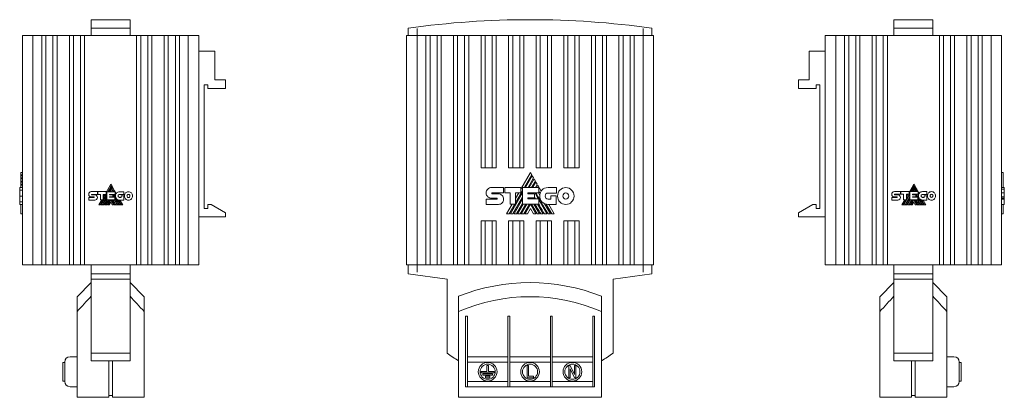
# Model space of a CAD drawing. Header units: millimetres. Extents: x 76 to 354, y 100 to 207.
import ezdxf

# ---------------------------------------------------------------- set-up
doc = ezdxf.new("R2010")
doc.units = ezdxf.units.MM
doc.linetypes.add('CENTERX2', pattern=[20.32, 12.7, -2.54, 2.54, -2.54])
doc.linetypes.add('PHANTOM', pattern=[12.7, 6.35, -1.27, 1.27, -1.27, 1.27, -1.27])
doc.layers.add('___VS___', color=7, linetype='Continuous', lineweight=15)

msp = doc.modelspace()

# ---------------------------------------------------------------- linework, layer by layer
at = {"color": 7, "linetype": 'Continuous', "lineweight": 15}
for p, q in [((106.86, 206.93), (95.86, 206.93)), ((95.86, 206.93), (95.86, 204.54)), ((106.86, 204.54), (106.86, 206.93)), ((334.24, 206.93), (323.24, 206.93)), ((323.24, 206.93), (323.24, 204.54)), ((334.24, 204.54), (334.24, 206.93)), ((95.86, 204.54), (95.86, 202.43)), ((106.86, 204.54), (95.86, 204.54)), ((106.86, 204.54), (106.86, 202.43)), ((185.66, 204.54), (185.66, 202.43)), ((254.66, 204.54), (254.66, 202.43)), ((323.24, 204.54), (323.24, 202.43)), ((323.24, 204.54), (334.24, 204.54)), ((334.24, 204.54), (334.24, 202.43)), ((76.36, 137.43), (76.36, 202.43)), ((79.36, 202.43), (76.36, 202.43)), ((79.36, 137.43), (79.36, 202.43)), ((81.87, 202.43), (79.36, 202.43)), ((81.87, 137.43), (81.87, 202.43)), ((83.02, 202.43), (81.87, 202.43)), ((83.02, 137.43), (83.02, 202.43)), ((85.02, 202.43), (83.02, 202.43)), ((85.02, 137.43), (85.02, 202.43)), ((86.18, 202.43), (85.02, 202.43)), ((86.18, 137.43), (86.18, 202.43)), ((89.68, 202.43), (86.18, 202.43)), ((89.68, 137.43), (89.68, 202.43)), ((90.83, 202.43), (89.68, 202.43)), ((90.83, 137.43), (90.83, 202.43)), ((92.83, 202.43), (90.83, 202.43)), ((92.83, 137.43), (92.83, 202.43)), ((93.99, 202.43), (92.83, 202.43)), ((93.99, 137.43), (93.99, 202.43)), ((108.73, 202.43), (93.99, 202.43)), ((108.73, 137.43), (108.73, 202.43)), ((108.73, 202.43), (109.89, 202.43)), ((109.89, 137.43), (109.89, 202.43)), ((109.89, 202.43), (111.89, 202.43)), ((111.89, 137.43), (111.89, 202.43)), ((111.89, 202.43), (113.04, 202.43)), ((113.04, 137.43), (113.04, 202.43)), ((113.04, 202.43), (116.54, 202.43)), ((116.54, 137.43), (116.54, 202.43)), ((116.54, 202.43), (117.7, 202.43)), ((117.7, 137.43), (117.7, 202.43)), ((117.7, 202.43), (119.7, 202.43)), ((119.7, 137.43), (119.7, 202.43)), ((119.7, 202.43), (120.85, 202.43)), ((120.85, 137.43), (120.85, 202.43)), ((120.85, 202.43), (123.36, 202.43)), ((123.36, 137.43), (123.36, 202.43)), ((123.36, 202.43), (126.36, 202.43)), ((126.36, 137.43), (126.36, 202.43)), ((185.16, 137.43), (185.16, 202.43)), ((185.16, 202.43), (188.16, 202.43)), ((188.16, 137.43), (188.16, 202.43)), ((188.16, 202.43), (190.67, 202.43)), ((190.67, 137.43), (190.67, 202.43)), ((190.67, 202.43), (191.83, 202.43)), ((191.83, 137.43), (191.83, 202.43)), ((191.83, 202.43), (193.83, 202.43)), ((193.83, 137.43), (193.83, 202.43)), ((193.83, 202.43), (194.98, 202.43)), ((194.98, 137.43), (194.98, 202.43)), ((194.98, 202.43), (198.48, 202.43)), ((198.48, 137.43), (198.48, 202.43)), ((198.48, 202.43), (199.64, 202.43)), ((199.64, 137.43), (199.64, 202.43)), ((199.64, 202.43), (201.64, 202.43)), ((201.64, 137.43), (201.64, 202.43)), ((201.64, 202.43), (202.79, 202.43)), ((202.79, 137.43), (202.79, 202.43)), ((202.79, 202.43), (206.29, 202.43)), ((206.29, 164.93), (206.29, 202.43)), ((206.29, 202.43), (207.45, 202.43)), ((207.45, 164.93), (207.45, 202.43)), ((207.45, 202.43), (209.45, 202.43)), ((209.45, 164.93), (209.45, 202.43)), ((209.45, 202.43), (210.6, 202.43)), ((210.6, 164.93), (210.6, 202.43)), ((210.6, 202.43), (214.1, 202.43)), ((214.1, 164.93), (214.1, 202.43)), ((214.1, 202.43), (215.26, 202.43)), ((215.26, 164.93), (215.26, 202.43)), ((215.26, 202.43), (217.26, 202.43)), ((217.26, 164.93), (217.26, 202.43)), ((217.26, 202.43), (218.41, 202.43)), ((218.41, 164.93), (218.41, 202.43)), ((218.41, 202.43), (221.92, 202.43)), ((221.92, 164.93), (221.92, 202.43)), ((223.07, 202.43), (221.92, 202.43)), ((223.07, 164.93), (223.07, 202.43)), ((225.07, 202.43), (223.07, 202.43)), ((225.07, 164.93), (225.07, 202.43)), ((226.23, 202.43), (225.07, 202.43)), ((226.23, 164.93), (226.23, 202.43)), ((229.73, 202.43), (226.23, 202.43)), ((229.73, 164.93), (229.73, 202.43)), ((230.88, 202.43), (229.73, 202.43)), ((230.88, 164.93), (230.88, 202.43)), ((232.88, 202.43), (230.88, 202.43)), ((232.88, 164.93), (232.88, 202.43)), ((234.03, 202.43), (232.88, 202.43)), ((234.03, 164.93), (234.03, 202.43)), ((237.53, 202.43), (234.03, 202.43)), ((237.53, 137.43), (237.53, 202.43)), ((238.69, 202.43), (237.53, 202.43)), ((238.69, 137.43), (238.69, 202.43)), ((240.69, 202.43), (238.69, 202.43)), ((240.69, 137.43), (240.69, 202.43)), ((241.84, 202.43), (240.69, 202.43)), ((241.84, 137.43), (241.84, 202.43)), ((245.34, 202.43), (241.84, 202.43)), ((245.34, 137.43), (245.34, 202.43)), ((246.5, 202.43), (245.34, 202.43)), ((246.5, 137.43), (246.5, 202.43)), ((248.5, 202.43), (246.5, 202.43)), ((248.5, 137.43), (248.5, 202.43)), ((249.65, 202.43), (248.5, 202.43)), ((249.65, 137.43), (249.65, 202.43)), ((252.16, 202.43), (249.65, 202.43)), ((252.16, 137.43), (252.16, 202.43)), ((255.16, 202.43), (252.16, 202.43)), ((255.16, 137.43), (255.16, 202.43)), ((303.74, 137.43), (303.74, 202.43)), ((306.74, 202.43), (303.74, 202.43)), ((306.74, 137.43), (306.74, 202.43)), ((309.25, 202.43), (306.74, 202.43)), ((309.25, 137.43), (309.25, 202.43)), ((310.41, 202.43), (309.25, 202.43)), ((310.41, 137.43), (310.41, 202.43)), ((312.41, 202.43), (310.41, 202.43)), ((312.41, 137.43), (312.41, 202.43)), ((313.56, 202.43), (312.41, 202.43)), ((313.56, 137.43), (313.56, 202.43)), ((317.06, 202.43), (313.56, 202.43)), ((317.06, 137.43), (317.06, 202.43)), ((318.22, 202.43), (317.06, 202.43)), ((318.22, 137.43), (318.22, 202.43)), ((320.22, 202.43), (318.22, 202.43)), ((320.22, 137.43), (320.22, 202.43)), ((321.37, 202.43), (320.22, 202.43)), ((321.37, 137.43), (321.37, 202.43)), ((321.37, 202.43), (336.11, 202.43)), ((336.11, 137.43), (336.11, 202.43)), ((336.11, 202.43), (337.27, 202.43)), ((337.27, 137.43), (337.27, 202.43)), ((337.27, 202.43), (339.27, 202.43)), ((339.27, 137.43), (339.27, 202.43)), ((339.27, 202.43), (340.42, 202.43)), ((340.42, 137.43), (340.42, 202.43)), ((340.42, 202.43), (343.92, 202.43)), ((343.92, 137.43), (343.92, 202.43)), ((343.92, 202.43), (345.08, 202.43)), ((345.08, 137.43), (345.08, 202.43)), ((345.08, 202.43), (347.08, 202.43)), ((347.08, 137.43), (347.08, 202.43)), ((347.08, 202.43), (348.23, 202.43)), ((348.23, 137.43), (348.23, 202.43)), ((348.23, 202.43), (350.74, 202.43)), ((350.74, 137.43), (350.74, 202.43)), ((350.74, 202.43), (353.74, 202.43)), ((353.74, 137.43), (353.74, 202.43)), ((130.86, 198.03), (126.36, 198.03)), ((130.86, 198.03), (130.86, 189.93)), ((299.24, 189.93), (299.24, 198.03)), ((299.24, 198.03), (303.74, 198.03)), ((133.86, 189.93), (130.86, 189.93)), ((133.86, 189.93), (133.86, 187.43)), ((296.24, 187.43), (296.24, 189.93)), ((296.24, 189.93), (299.24, 189.93)), ((128.86, 188.43), (127.86, 188.43)), ((127.86, 188.43), (127.86, 153.43)), ((128.86, 188.43), (128.86, 187.43)), ((133.86, 187.43), (128.86, 187.43)), ((296.24, 187.43), (301.24, 187.43)), ((301.24, 188.43), (302.24, 188.43)), ((301.24, 187.43), (301.24, 188.43)), ((302.24, 153.43), (302.24, 188.43)), ((210.6, 164.93), (206.29, 164.93)), ((218.41, 164.93), (214.1, 164.93)), ((226.23, 164.93), (221.92, 164.93)), ((234.03, 164.93), (229.73, 164.93)), ((75.95, 163.6), (76.36, 163.6)), ((75.95, 162.98), (75.95, 163.6)), ((75.95, 162.98), (76.36, 162.98)), ((75.95, 162.7), (75.95, 162.98)), ((75.95, 162.7), (76.36, 162.7)), ((75.95, 162.08), (75.95, 162.7)), ((75.95, 162.08), (76.36, 162.08)), ((75.95, 161.8), (75.95, 162.08)), ((75.95, 161.8), (76.36, 161.8)), ((75.95, 161.19), (75.95, 161.8)), ((220.28, 163.6), (217.56, 158.88)), ((218.55, 159.36), (220.64, 162.98)), ((220.81, 162.7), (218.88, 159.36)), ((219.59, 159.36), (221.16, 162.08)), ((221.32, 161.8), (219.91, 159.36)), ((220.64, 162.98), (220.28, 163.6)), ((221.16, 162.08), (220.81, 162.7)), ((221.68, 161.19), (221.32, 161.8)), ((354.15, 163.6), (353.74, 163.6)), ((354.15, 163.6), (354.15, 159.38)), ((75.61, 159.38), (75.95, 159.38)), ((75.61, 159.37), (75.95, 159.37)), ((75.61, 159.36), (76.36, 159.36)), ((75.95, 161.19), (76.36, 161.19)), ((75.95, 160.91), (75.95, 161.19)), ((75.95, 160.91), (76.36, 160.91)), ((75.95, 160.28), (75.95, 160.91)), ((75.95, 160.28), (76.36, 160.28)), ((75.95, 160.01), (75.95, 160.28)), ((75.95, 160.01), (76.36, 160.01)), ((75.95, 159.36), (75.95, 160.01)), ((101.42, 160.31), (100.06, 157.95)), ((100.55, 158.19), (101.6, 160)), ((101.68, 159.86), (100.72, 158.19)), ((101.07, 158.19), (101.86, 159.55)), ((101.94, 159.41), (101.23, 158.19)), ((101.6, 160), (101.42, 160.31)), ((101.59, 158.19), (102.12, 159.1)), ((101.86, 159.55), (101.68, 159.86)), ((102.2, 158.97), (101.75, 158.19)), ((102.12, 159.1), (101.94, 159.41)), ((102.38, 158.65), (102.2, 158.97)), ((209.25, 159.38), (212.67, 159.38)), ((212.67, 159.38), (212.67, 157.85)), ((213.01, 157.85), (213.01, 159.37)), ((213.01, 159.37), (217.56, 159.37)), ((217.56, 159.37), (217.56, 157.86)), ((218.02, 154.65), (218.02, 159.36)), ((218.02, 159.36), (222.66, 159.36)), ((220.62, 159.36), (221.68, 161.19)), ((221.84, 160.91), (220.94, 159.36)), ((221.66, 159.36), (222.2, 160.28)), ((222.2, 160.28), (221.84, 160.91)), ((222.36, 160.01), (221.98, 159.36)), ((223.31, 158.36), (222.36, 160.01)), ((222.66, 159.36), (222.66, 157.83)), ((225.25, 159.34), (227.64, 159.34)), ((227.64, 159.34), (227.64, 157.81)), ((328.87, 160.33), (327.5, 157.97)), ((328, 158.21), (329.05, 160.02)), ((329.13, 159.88), (328.17, 158.21)), ((328.52, 158.21), (329.31, 159.57)), ((329.39, 159.43), (328.68, 158.21)), ((329.05, 160.02), (328.87, 160.33)), ((329.04, 158.21), (329.57, 159.12)), ((329.31, 159.57), (329.13, 159.88)), ((329.65, 158.98), (329.2, 158.21)), ((329.57, 159.12), (329.39, 159.43)), ((329.83, 158.67), (329.65, 158.98)), ((354.49, 159.38), (353.74, 159.38)), ((95.15, 156.56), (96.65, 156.56)), ((95.9, 158.2), (97.61, 158.2)), ((96.65, 156.69), (95.9, 156.69)), ((96, 157.44), (97.61, 157.44)), ((96, 157.32), (96.87, 157.32)), ((97.61, 158.2), (97.61, 157.44)), ((97.78, 157.44), (97.78, 158.2)), ((97.78, 158.2), (100.06, 158.2)), ((98.52, 157.44), (97.78, 157.44)), ((98.52, 155.84), (98.52, 157.44)), ((98.57, 154.48), (100.29, 157.44)), ((98.93, 154.48), (100.29, 156.83)), ((99.09, 154.48), (100.29, 156.55)), ((99.3, 156.01), (100.29, 157.72)), ((100.06, 157.44), (99.3, 157.44)), ((99.3, 155.84), (99.3, 157.44)), ((99.76, 157.44), (99.3, 156.64)), ((100.06, 158.2), (100.06, 157.44)), ((100.29, 155.84), (100.29, 158.19)), ((100.29, 158.19), (102.61, 158.19)), ((101.06, 157.43), (102.61, 157.43)), ((101.06, 157.43), (101.06, 157.3)), ((101.06, 157.3), (101.98, 157.3)), ((101.06, 156.73), (101.98, 156.73)), ((101.06, 156.73), (101.06, 156.61)), ((101.06, 156.61), (102.59, 156.61)), ((101.2, 156.61), (101.26, 156.73)), ((101.24, 157.3), (101.31, 157.43)), ((101.35, 156.61), (101.42, 156.73)), ((101.6, 157.3), (101.67, 157.43)), ((101.75, 157.3), (101.83, 157.43)), ((101.92, 156.73), (101.98, 156.61)), ((101.98, 157.3), (101.98, 156.73)), ((102.11, 158.19), (102.38, 158.65)), ((102.11, 157.29), (102.19, 157.43)), ((102.11, 157.29), (102.5, 156.61)), ((102.45, 158.52), (102.27, 158.19)), ((102.93, 157.69), (102.45, 158.52)), ((102.55, 157.43), (102.75, 157.08)), ((102.59, 155.84), (102.59, 156.61)), ((102.59, 156.45), (103.74, 154.48)), ((102.61, 158.19), (102.61, 157.43)), ((103.9, 158.18), (105.1, 158.18)), ((105.1, 157.42), (103.9, 157.42)), ((103.9, 156.56), (104.31, 156.56)), ((104.31, 156.56), (104.31, 157.02)), ((104.31, 157.02), (105.07, 157.02)), ((105.07, 157.02), (105.07, 155.8)), ((105.1, 158.18), (105.1, 157.42)), ((207.75, 157.84), (207.75, 157.84)), ((210.75, 156.35), (209.25, 156.35)), ((209.44, 157.85), (212.67, 157.85)), ((209.45, 157.61), (211.19, 157.61)), ((214.49, 157.85), (213.01, 157.85)), ((214.49, 154.65), (214.49, 157.85)), ((214.59, 151.93), (218.02, 157.87)), ((215.3, 151.93), (218.02, 156.64)), ((216.04, 155), (218.02, 158.43)), ((217.56, 157.86), (216.04, 157.86)), ((216.04, 154.65), (216.04, 157.86)), ((216.96, 157.86), (216.04, 156.26)), ((219.56, 157.83), (219.56, 157.58)), ((219.56, 157.83), (222.66, 157.83)), ((219.56, 157.58), (221.41, 157.58)), ((219.56, 156.43), (219.56, 156.2)), ((219.56, 156.43), (221.41, 156.43)), ((219.56, 156.2), (222.63, 156.2)), ((219.84, 156.2), (219.97, 156.43)), ((219.92, 157.58), (220.06, 157.83)), ((220.15, 156.2), (220.29, 156.43)), ((220.64, 157.58), (220.78, 157.83)), ((220.95, 157.58), (221.1, 157.83)), ((221.28, 156.43), (221.41, 156.2)), ((221.41, 157.58), (221.41, 156.43)), ((221.66, 157.56), (221.82, 157.83)), ((221.66, 157.56), (222.45, 156.2)), ((222.54, 157.83), (222.94, 157.13)), ((222.63, 154.65), (222.63, 156.2)), ((227.64, 157.81), (225.25, 157.81)), ((226.08, 156.1), (226.08, 157.01)), ((226.08, 157.01), (227.58, 157.01)), ((227.58, 157.01), (227.58, 154.58)), ((322.6, 157.45), (322.6, 157.45)), ((322.6, 156.58), (324.1, 156.58)), ((323.35, 158.22), (325.06, 158.22)), ((324.1, 156.7), (323.35, 156.7)), ((323.45, 157.45), (325.06, 157.45)), ((323.45, 157.33), (324.32, 157.33)), ((325.06, 158.22), (325.06, 157.45)), ((325.23, 157.45), (325.23, 158.21)), ((325.23, 158.21), (327.5, 158.21)), ((325.97, 157.45), (325.23, 157.45)), ((325.97, 155.85), (325.97, 157.45)), ((326.02, 154.49), (327.74, 157.46)), ((326.38, 154.49), (327.74, 156.85)), ((326.54, 154.49), (327.74, 156.57)), ((326.75, 156.03), (327.74, 157.74)), ((327.5, 157.46), (326.75, 157.46)), ((326.75, 155.85), (326.75, 157.46)), ((327.21, 157.46), (326.75, 156.66)), ((327.5, 158.21), (327.5, 157.46)), ((327.74, 155.85), (327.74, 158.21)), ((327.74, 158.21), (330.06, 158.21)), ((328.51, 157.45), (330.06, 157.45)), ((328.51, 157.45), (328.51, 157.32)), ((328.51, 157.32), (329.43, 157.32)), ((328.51, 156.75), (329.43, 156.75)), ((328.51, 156.75), (328.51, 156.63)), ((328.51, 156.63), (330.04, 156.63)), ((328.65, 156.63), (328.71, 156.75)), ((328.68, 157.32), (328.76, 157.45)), ((328.8, 156.63), (328.87, 156.75)), ((329.05, 157.32), (329.12, 157.45)), ((329.2, 157.32), (329.27, 157.45)), ((329.37, 156.75), (329.43, 156.63)), ((329.43, 157.32), (329.43, 156.75)), ((329.56, 158.21), (329.83, 158.67)), ((329.56, 157.31), (329.64, 157.45)), ((329.56, 157.31), (329.95, 156.63)), ((329.9, 158.54), (329.71, 158.21)), ((330.38, 157.71), (329.9, 158.54)), ((329.99, 157.45), (330.2, 157.1)), ((330.04, 155.85), (330.04, 156.63)), ((330.04, 156.47), (331.19, 154.49)), ((330.06, 158.21), (330.06, 157.45)), ((331.35, 158.2), (332.54, 158.2)), ((332.54, 157.44), (331.35, 157.44)), ((331.35, 156.58), (331.76, 156.58)), ((331.76, 156.58), (331.76, 157.03)), ((331.76, 157.03), (332.52, 157.03)), ((332.52, 157.03), (332.52, 155.82)), ((332.54, 158.2), (332.54, 157.44)), ((354.49, 157.84), (353.74, 157.84)), ((354.49, 156.35), (353.74, 156.35)), ((354.49, 157.84), (354.49, 157.84)), ((75.61, 154.57), (76.36, 154.57)), ((75.95, 151.93), (75.95, 154.57)), ((96.87, 155.8), (95.15, 155.8)), ((98.83, 155.84), (98.05, 154.48)), ((98.41, 154.48), (99.2, 155.84)), ((98.52, 155.84), (99.3, 155.84)), ((99.44, 154.48), (100.29, 155.94)), ((99.6, 154.48), (100.39, 155.84)), ((99.96, 154.48), (100.75, 155.84)), ((100.12, 154.48), (100.91, 155.84)), ((100.29, 155.84), (102.59, 155.84)), ((100.47, 154.48), (101.26, 155.84)), ((100.64, 154.48), (101.41, 155.83)), ((101.41, 155.21), (100.99, 154.48)), ((102.19, 154.48), (101.41, 155.83)), ((101.41, 155.21), (101.84, 154.48)), ((102.35, 154.48), (101.57, 155.84)), ((101.92, 155.84), (102.71, 154.48)), ((102.43, 155.84), (103.22, 154.48)), ((103.43, 155.91), (104.25, 154.48)), ((105.07, 155.8), (103.91, 155.8)), ((104.79, 154.48), (104.02, 155.8)), ((128.86, 153.43), (127.86, 153.43)), ((128.86, 154.53), (128.86, 153.43)), ((129.86, 154.53), (128.86, 154.53)), ((133.86, 152.22), (129.86, 154.53)), ((207.75, 156.09), (210.75, 156.09)), ((207.75, 154.59), (207.75, 156.09)), ((211.19, 154.59), (207.75, 154.59)), ((215.11, 154.65), (213.54, 151.93)), ((214.27, 151.93), (215.84, 154.65)), ((214.49, 154.65), (216.04, 154.65)), ((215.62, 151.93), (218.02, 156.08)), ((216.33, 151.93), (218.02, 154.85)), ((216.65, 151.93), (218.22, 154.65)), ((217.36, 151.93), (218.94, 154.65)), ((217.69, 151.93), (219.26, 154.65)), ((218.02, 154.65), (222.63, 154.65)), ((218.39, 151.93), (219.97, 154.65)), ((218.72, 151.93), (220.27, 154.63)), ((220.27, 153.39), (219.42, 151.93)), ((221.83, 151.93), (220.27, 154.63)), ((220.27, 153.39), (221.12, 151.93)), ((222.15, 151.93), (220.58, 154.65)), ((221.28, 154.65), (222.86, 151.93)), ((222.31, 154.65), (223.89, 151.93)), ((222.63, 155.88), (224.92, 151.93)), ((224.3, 154.79), (225.95, 151.93)), ((225.25, 156.1), (226.08, 156.1)), ((227.58, 154.58), (225.27, 154.58)), ((227.03, 151.93), (225.49, 154.58)), ((300.24, 154.53), (296.24, 152.22)), ((301.24, 154.53), (300.24, 154.53)), ((301.24, 153.43), (301.24, 154.53)), ((302.24, 153.43), (301.24, 153.43)), ((324.32, 155.82), (322.6, 155.82)), ((326.28, 155.85), (325.49, 154.49)), ((325.86, 154.49), (326.65, 155.85)), ((325.97, 155.85), (326.75, 155.85)), ((326.89, 154.49), (327.74, 155.95)), ((327.05, 154.49), (327.84, 155.85)), ((327.41, 154.49), (328.19, 155.85)), ((327.57, 154.49), (328.36, 155.85)), ((327.74, 155.85), (330.04, 155.85)), ((327.92, 154.49), (328.71, 155.85)), ((328.09, 154.49), (328.86, 155.84)), ((328.86, 155.23), (328.44, 154.49)), ((329.64, 154.49), (328.86, 155.84)), ((328.86, 155.23), (329.29, 154.49)), ((329.8, 154.49), (329.01, 155.85)), ((329.37, 155.85), (330.16, 154.49)), ((329.88, 155.85), (330.67, 154.49)), ((330.87, 155.92), (331.7, 154.49)), ((332.52, 155.82), (331.36, 155.82)), ((332.24, 154.49), (331.47, 155.82)), ((354.49, 156.09), (353.74, 156.09)), ((354.49, 154.59), (353.74, 154.59)), ((354.15, 154.59), (354.15, 151.93)), ((354.15, 154.58), (354.49, 154.58)), ((354.49, 154.57), (354.15, 154.57)), ((354.49, 154.59), (354.49, 156.09)), ((354.49, 154.58), (354.49, 154.59)), ((75.95, 151.93), (76.36, 151.93)), ((133.86, 151.03), (126.36, 151.03)), ((133.86, 151.03), (133.86, 152.22)), ((213.54, 151.93), (214.27, 151.93)), ((214.59, 151.93), (215.3, 151.93)), ((215.62, 151.93), (216.33, 151.93)), ((216.65, 151.93), (217.36, 151.93)), ((217.69, 151.93), (218.39, 151.93)), ((218.72, 151.93), (219.42, 151.93)), ((221.12, 151.93), (221.83, 151.93)), ((222.15, 151.93), (222.86, 151.93)), ((223.18, 151.93), (223.89, 151.93)), ((224.21, 151.93), (224.92, 151.93)), ((225.25, 151.93), (225.95, 151.93)), ((226.3, 151.93), (227.03, 151.93)), ((296.24, 152.22), (296.24, 151.03)), ((296.24, 151.03), (303.74, 151.03)), ((354.15, 151.93), (353.74, 151.93)), ((206.29, 149.93), (210.6, 149.93)), ((206.29, 137.43), (206.29, 149.93)), ((207.45, 137.43), (207.45, 149.93)), ((209.45, 137.43), (209.45, 149.93)), ((210.6, 137.43), (210.6, 149.93)), ((214.1, 149.93), (218.41, 149.93)), ((214.1, 137.43), (214.1, 149.93)), ((215.26, 137.43), (215.26, 149.93)), ((217.26, 137.43), (217.26, 149.93)), ((218.41, 137.43), (218.41, 149.93)), ((221.92, 149.93), (226.23, 149.93)), ((221.92, 137.43), (221.92, 149.93)), ((223.07, 137.43), (223.07, 149.93)), ((225.07, 137.43), (225.07, 149.93)), ((226.23, 137.43), (226.23, 149.93)), ((229.73, 149.93), (234.03, 149.93)), ((229.73, 137.43), (229.73, 149.93)), ((230.88, 137.43), (230.88, 149.93)), ((232.88, 137.43), (232.88, 149.93)), ((234.03, 137.43), (234.03, 149.93)), ((79.36, 137.43), (76.36, 137.43)), ((81.87, 137.43), (79.36, 137.43)), ((83.02, 137.43), (81.87, 137.43)), ((85.02, 137.43), (83.02, 137.43)), ((86.18, 137.43), (85.02, 137.43)), ((89.68, 137.43), (86.18, 137.43)), ((90.83, 137.43), (89.68, 137.43)), ((92.83, 137.43), (90.83, 137.43)), ((93.99, 137.43), (92.83, 137.43)), ((108.73, 137.43), (93.99, 137.43)), ((95.86, 134.93), (95.86, 137.43)), ((106.86, 137.43), (106.86, 134.93)), ((108.73, 137.43), (109.89, 137.43)), ((109.89, 137.43), (111.89, 137.43)), ((111.89, 137.43), (113.04, 137.43)), ((113.04, 137.43), (116.54, 137.43)), ((116.54, 137.43), (117.7, 137.43)), ((117.7, 137.43), (119.7, 137.43)), ((119.7, 137.43), (120.85, 137.43)), ((120.85, 137.43), (123.36, 137.43)), ((123.36, 137.43), (126.36, 137.43)), ((185.16, 137.43), (188.16, 137.43)), ((185.66, 137.43), (185.66, 134.93)), ((188.16, 137.43), (190.67, 137.43)), ((190.67, 137.43), (191.83, 137.43)), ((191.83, 137.43), (193.83, 137.43)), ((193.83, 137.43), (194.98, 137.43)), ((194.98, 137.43), (198.48, 137.43)), ((198.48, 137.43), (199.64, 137.43)), ((199.64, 137.43), (201.64, 137.43)), ((201.64, 137.43), (202.79, 137.43)), ((202.79, 137.43), (206.29, 137.43)), ((206.29, 137.43), (207.45, 137.43)), ((207.45, 137.43), (209.45, 137.43)), ((209.45, 137.43), (210.6, 137.43)), ((210.6, 137.43), (214.1, 137.43)), ((214.1, 137.43), (215.26, 137.43)), ((215.26, 137.43), (217.26, 137.43)), ((217.26, 137.43), (218.41, 137.43)), ((218.41, 137.43), (221.92, 137.43)), ((223.07, 137.43), (221.92, 137.43)), ((225.07, 137.43), (223.07, 137.43)), ((226.23, 137.43), (225.07, 137.43)), ((229.73, 137.43), (226.23, 137.43)), ((230.88, 137.43), (229.73, 137.43)), ((232.88, 137.43), (230.88, 137.43)), ((234.03, 137.43), (232.88, 137.43)), ((237.53, 137.43), (234.03, 137.43)), ((238.69, 137.43), (237.53, 137.43)), ((240.69, 137.43), (238.69, 137.43)), ((241.84, 137.43), (240.69, 137.43)), ((245.34, 137.43), (241.84, 137.43)), ((246.5, 137.43), (245.34, 137.43)), ((248.5, 137.43), (246.5, 137.43)), ((249.65, 137.43), (248.5, 137.43)), ((252.16, 137.43), (249.65, 137.43)), ((255.16, 137.43), (252.16, 137.43)), ((254.66, 134.93), (254.66, 137.43)), ((306.74, 137.43), (303.74, 137.43)), ((309.25, 137.43), (306.74, 137.43)), ((310.41, 137.43), (309.25, 137.43)), ((312.41, 137.43), (310.41, 137.43)), ((313.56, 137.43), (312.41, 137.43)), ((317.06, 137.43), (313.56, 137.43)), ((318.22, 137.43), (317.06, 137.43)), ((320.22, 137.43), (318.22, 137.43)), ((321.37, 137.43), (320.22, 137.43)), ((321.37, 137.43), (336.11, 137.43)), ((323.24, 134.93), (323.24, 137.43)), ((334.24, 137.43), (334.24, 134.93)), ((336.11, 137.43), (337.27, 137.43)), ((337.27, 137.43), (339.27, 137.43)), ((339.27, 137.43), (340.42, 137.43)), ((340.42, 137.43), (343.92, 137.43)), ((343.92, 137.43), (345.08, 137.43)), ((345.08, 137.43), (347.08, 137.43)), ((347.08, 137.43), (348.23, 137.43)), ((348.23, 137.43), (350.74, 137.43)), ((350.74, 137.43), (353.74, 137.43)), ((95.86, 133.38), (95.86, 134.93)), ((106.86, 134.93), (95.86, 134.93)), ((106.86, 134.93), (106.86, 133.38)), ((185.66, 134.93), (196.66, 133.38)), ((243.66, 133.38), (254.66, 134.93)), ((323.24, 134.93), (334.24, 134.93)), ((323.24, 133.38), (323.24, 134.93)), ((334.24, 134.93), (334.24, 133.38)), ((95.86, 132.43), (91.86, 128.43)), ((106.86, 133.38), (95.86, 133.38)), ((95.86, 112.43), (95.86, 133.38)), ((106.86, 133.38), (106.86, 112.43)), ((110.86, 128.43), (106.86, 132.43)), ((196.66, 133.38), (196.66, 112.43)), ((243.66, 112.43), (243.66, 133.38)), ((323.24, 132.43), (319.24, 128.43)), ((323.24, 133.38), (334.24, 133.38)), ((323.24, 112.43), (323.24, 133.38)), ((334.24, 133.38), (334.24, 112.43)), ((338.24, 128.43), (334.24, 132.43)), ((91.86, 124.24), (91.86, 128.43)), ((110.86, 128.43), (110.86, 124.24)), ((319.24, 124.24), (319.24, 128.43)), ((338.24, 128.43), (338.24, 124.24)), ((91.86, 99.93), (91.86, 124.24)), ((110.86, 99.93), (110.86, 124.24)), ((199.91, 124.24), (199.91, 99.93)), ((202.41, 122.93), (201.91, 122.93)), ((201.91, 122.93), (201.91, 102.93)), ((202.41, 111.43), (202.41, 122.93)), ((214.41, 122.93), (213.91, 122.93)), ((213.91, 122.93), (213.91, 111.43)), ((214.41, 111.43), (214.41, 122.93)), ((226.41, 122.93), (225.91, 122.93)), ((225.91, 122.93), (225.91, 111.43)), ((226.41, 111.43), (226.41, 122.93)), ((238.41, 122.93), (237.91, 122.93)), ((237.91, 122.93), (237.91, 111.43)), ((238.41, 102.93), (238.41, 122.93)), ((240.41, 99.93), (240.41, 124.24)), ((319.24, 124.24), (319.24, 99.93)), ((338.24, 124.24), (338.24, 99.93)), ((106.86, 112.43), (95.86, 112.43)), ((95.86, 110.3), (95.86, 112.43)), ((106.86, 112.43), (106.86, 110.3)), ((323.24, 112.43), (334.24, 112.43)), ((323.24, 110.3), (323.24, 112.43)), ((334.24, 112.43), (334.24, 110.3)), ((88.36, 109.83), (87.86, 109.83)), ((87.86, 107.18), (87.86, 109.83)), ((88.36, 104.43), (88.36, 109.93)), ((89.86, 111.43), (91.86, 111.43)), ((100.86, 110.3), (95.86, 110.3)), ((101.86, 110.3), (100.86, 110.3)), ((100.86, 110.3), (100.86, 99.93)), ((106.86, 110.3), (101.86, 110.3)), ((101.86, 110.3), (101.86, 99.93)), ((202.41, 109.93), (202.41, 111.43)), ((202.41, 111.43), (213.91, 111.43)), ((213.91, 109.93), (202.41, 109.93)), ((202.41, 109.93), (202.41, 104.43)), ((207.96, 108.98), (207.96, 107.28)), ((207.96, 108.98), (208.36, 108.98)), ((208.36, 108.98), (208.36, 107.28)), ((213.91, 109.93), (213.91, 111.43)), ((213.91, 104.43), (213.91, 109.93)), ((214.41, 111.43), (214.41, 109.93)), ((214.41, 111.43), (225.91, 111.43)), ((225.91, 109.93), (214.41, 109.93)), ((214.41, 109.93), (214.41, 104.43)), ((219.36, 108.98), (219.76, 108.98)), ((219.36, 105.48), (219.36, 108.98)), ((219.76, 108.98), (219.76, 105.88)), ((225.91, 109.93), (225.91, 111.43)), ((225.91, 104.43), (225.91, 109.93)), ((226.41, 111.43), (226.41, 109.93)), ((226.41, 111.43), (237.91, 111.43)), ((237.91, 109.93), (226.41, 109.93)), ((226.41, 109.93), (226.41, 104.43)), ((231.16, 108.98), (231.16, 105.48)), ((231.16, 108.98), (231.56, 108.98)), ((231.56, 108.98), (232.76, 106.42)), ((232.76, 108.98), (232.76, 106.42)), ((233.16, 108.98), (232.76, 108.98)), ((233.16, 108.98), (233.16, 105.48)), ((237.91, 111.43), (237.91, 109.93)), ((237.91, 104.43), (237.91, 109.93)), ((323.24, 110.3), (328.24, 110.3)), ((329.24, 110.3), (328.24, 110.3)), ((328.24, 110.3), (328.24, 99.93)), ((329.24, 110.3), (334.24, 110.3)), ((329.24, 110.3), (329.24, 99.93)), ((340.24, 111.43), (338.24, 111.43)), ((341.74, 109.93), (341.74, 104.43)), ((342.24, 109.83), (341.74, 109.83)), ((342.24, 109.83), (342.24, 104.53)), ((87.86, 104.53), (87.86, 107.18)), ((206.31, 106.88), (206.31, 107.28)), ((206.31, 107.28), (207.96, 107.28)), ((210.01, 106.88), (206.31, 106.88)), ((206.81, 106.58), (206.81, 106.18)), ((206.81, 106.58), (209.51, 106.58)), ((206.81, 106.18), (209.51, 106.18)), ((208.36, 107.28), (210.01, 107.28)), ((209.51, 106.58), (209.51, 106.18)), ((210.01, 107.28), (210.01, 106.88)), ((232.76, 105.48), (231.56, 108.04)), ((231.56, 108.04), (231.56, 105.48)), ((87.86, 104.53), (88.36, 104.53)), ((202.41, 102.93), (202.41, 104.43)), ((202.41, 104.43), (213.91, 104.43)), ((207.56, 105.88), (207.56, 105.48)), ((207.56, 105.88), (208.76, 105.88)), ((207.56, 105.48), (208.76, 105.48)), ((208.76, 105.88), (208.76, 105.48)), ((213.91, 102.93), (213.91, 104.43)), ((214.41, 104.43), (214.41, 102.93)), ((214.41, 104.43), (225.91, 104.43)), ((221.16, 105.48), (219.36, 105.48)), ((219.76, 105.88), (221.16, 105.88)), ((221.16, 105.88), (221.16, 105.48)), ((225.91, 102.93), (225.91, 104.43)), ((226.41, 104.43), (226.41, 102.93)), ((226.41, 104.43), (237.91, 104.43)), ((231.16, 105.48), (231.56, 105.48)), ((233.16, 105.48), (232.76, 105.48)), ((237.91, 104.43), (237.91, 102.93)), ((341.74, 104.53), (342.24, 104.53)), ((89.86, 102.93), (91.86, 102.93)), ((101.86, 100.43), (100.86, 100.43)), ((201.91, 102.93), (202.41, 102.93)), ((213.91, 102.93), (202.41, 102.93)), ((213.91, 102.93), (214.41, 102.93)), ((225.91, 102.93), (214.41, 102.93)), ((225.91, 102.93), (226.41, 102.93)), ((237.91, 102.93), (226.41, 102.93)), ((237.91, 102.93), (238.41, 102.93)), ((328.24, 100.43), (329.24, 100.43)), ((340.24, 102.93), (338.24, 102.93)), ((100.86, 99.93), (91.86, 99.93)), ((110.86, 99.93), (101.86, 99.93)), ((199.91, 99.93), (240.41, 99.93)), ((319.24, 99.93), (328.24, 99.93)), ((329.24, 99.93), (338.24, 99.93))]:
    msp.add_line(p, q, dxfattribs=at)
at = {"color": 7, "linetype": 'CENTERX2', "lineweight": 0}
for p, q in [((188.16, 135.43), (188.16, 204.43)), ((252.16, 135.43), (252.16, 204.43))]:
    msp.add_line(p, q, dxfattribs=at)
at = {"color": 8, "linetype": 'Continuous', "lineweight": 15}
for p, q in [((75.61, 158.66), (76.36, 158.66)), ((75.61, 156.96), (76.36, 156.96)), ((354.49, 158.92), (353.74, 158.92)), ((354.49, 157.84), (353.74, 157.84)), ((354.49, 156.77), (353.74, 156.77)), ((354.49, 156.31), (353.74, 156.31)), ((354.49, 156.21), (353.74, 156.21)), ((75.61, 155.27), (76.36, 155.27)), ((354.49, 156.13), (353.74, 156.13))]:
    msp.add_line(p, q, dxfattribs=at)
at = {"color": 7, "linetype": 'Continuous', "lineweight": 15, "flags": 128}
for points in [[(104.43, 154.48), (104.19, 154.89), (103.96, 155.28), (103.8, 155.56), (103.64, 155.83)], [(226.3, 151.93), (225.37, 153.53), (224.73, 154.64)], [(331.88, 154.49), (331.64, 154.91), (331.41, 155.29), (331.25, 155.58), (331.09, 155.85)]]:
    msp.add_lwpolyline(points, dxfattribs=at)
at = {"color": 7, "linetype": 'Continuous', "lineweight": 15}
for centre, radius in [((208.16, 107.18), 2.65), ((208.16, 107.18), 2.15), ((220.16, 107.18), 2.65), ((220.16, 107.18), 2.15), ((232.16, 107.18), 2.65), ((232.16, 107.18), 2.15)]:
    msp.add_circle(centre, radius, dxfattribs=at)
for centre, radius, start, end in [((220.16, -43.07), 250, 82.0679, 97.9321), ((103.91, 156.97), 1.17, 174.6401, 270), ((104.04, 157.02), 1.3, 149.0381, 166.8386), ((225.27, 156.92), 2.34, 174.6401, 270), ((225.53, 157.02), 2.6, 149.0381, 166.8386), ((331.36, 156.99), 1.17, 174.6401, 270), ((331.49, 157.04), 1.3, 149.0381, 166.8386), ((220.16, 77.43), 55, 68.3965, 111.6035), ((220.16, 77.43), 51, 66.6056, 113.3944), ((220.16, 144.8), 40, 234.0202, 239.5856), ((220.16, 144.8), 40, 300.4144, 305.9798), ((89.86, 109.93), 1.5, 90, 180), ((340.24, 109.93), 1.5, 0, 90), ((89.86, 104.43), 1.5, 180, 270), ((340.24, 104.43), 1.5, 270, 0)]:
    msp.add_arc(centre, radius, start, end, dxfattribs=at)
for points in [[(75.61, 159.36), (75.61, 159.36), (75.61, 159.09), (75.61, 158.66)], [(208.19, 158.92), (208.46, 159.2), (208.83, 159.38), (209.25, 159.38)], [(223.57, 158.7), (223.96, 159.1), (224.52, 159.34), (225.25, 159.34)], [(228.64, 158.66), (229.07, 159.09), (229.65, 159.36), (230.29, 159.36)], [(230.29, 159.36), (230.94, 159.36), (231.52, 159.09), (231.95, 158.66)], [(354.49, 158.92), (354.49, 159.2), (354.49, 159.38), (354.49, 159.38)], [(75.61, 158.66), (75.61, 158.22), (75.61, 157.62), (75.61, 156.96)], [(75.61, 156.96), (75.61, 156.3), (75.61, 155.7), (75.61, 155.27)], [(95.15, 157.43), (95.15, 157.64), (95.23, 157.83), (95.37, 157.97)], [(95.35, 156.9), (95.22, 157.02), (95.15, 157.2), (95.15, 157.43)], [(95.9, 156.69), (95.68, 156.69), (95.49, 156.76), (95.35, 156.9)], [(95.37, 157.97), (95.51, 158.11), (95.69, 158.2), (95.9, 158.2)], [(95.97, 157.42), (95.96, 157.41), (95.95, 157.39), (95.95, 157.37)], [(95.95, 157.37), (95.95, 157.36), (95.96, 157.34), (95.97, 157.33)], [(96, 157.44), (95.99, 157.44), (95.98, 157.43), (95.97, 157.42)], [(95.97, 157.33), (95.98, 157.32), (95.99, 157.32), (96, 157.32)], [(96.69, 156.67), (96.68, 156.68), (96.67, 156.69), (96.65, 156.69)], [(96.65, 156.56), (96.67, 156.56), (96.68, 156.57), (96.69, 156.57)], [(96.71, 156.62), (96.71, 156.64), (96.7, 156.65), (96.69, 156.67)], [(96.69, 156.57), (96.7, 156.59), (96.71, 156.6), (96.71, 156.62)], [(96.87, 157.32), (97.08, 157.32), (97.27, 157.23), (97.4, 157.09)], [(97.4, 157.09), (97.54, 156.94), (97.62, 156.75), (97.62, 156.53)], [(97.62, 156.53), (97.62, 156.32), (97.54, 156.14), (97.41, 156.01)], [(102.15, 156.61), (102.08, 156.74), (102.02, 156.84), (101.98, 156.91)], [(103.9, 154.48), (102.81, 156.35), (102.24, 157.34), (102.19, 157.43)], [(102.78, 157.32), (102.71, 157.44), (102.65, 157.54), (102.61, 157.62)], [(102.75, 157.08), (102.75, 157.16), (102.76, 157.24), (102.78, 157.32)], [(102.93, 157.69), (102.97, 157.75), (103.01, 157.81), (103.06, 157.86)], [(103.06, 157.86), (103.26, 158.06), (103.54, 158.18), (103.9, 158.18)], [(103.61, 157.29), (103.54, 157.22), (103.49, 157.11), (103.49, 156.99)], [(103.49, 156.99), (103.49, 156.87), (103.54, 156.76), (103.61, 156.69)], [(103.9, 157.42), (103.79, 157.42), (103.69, 157.37), (103.61, 157.29)], [(103.61, 156.69), (103.69, 156.61), (103.79, 156.56), (103.9, 156.56)], [(105.26, 156.99), (105.26, 157.32), (105.39, 157.62), (105.6, 157.84)], [(105.6, 156.15), (105.39, 156.36), (105.26, 156.66), (105.26, 156.99)], [(105.6, 157.84), (105.81, 158.06), (106.1, 158.19), (106.42, 158.19)], [(106.12, 157.3), (106.05, 157.22), (106, 157.11), (106, 156.99)], [(106, 156.99), (106, 156.87), (106.05, 156.76), (106.12, 156.68)], [(106.42, 157.43), (106.31, 157.43), (106.2, 157.38), (106.12, 157.3)], [(106.12, 156.68), (106.2, 156.6), (106.31, 156.55), (106.42, 156.55)], [(106.42, 158.19), (106.75, 158.19), (107.04, 158.06), (107.25, 157.84)], [(106.73, 157.3), (106.65, 157.38), (106.54, 157.43), (106.42, 157.43)], [(106.42, 156.55), (106.54, 156.55), (106.65, 156.6), (106.73, 156.68)], [(106.85, 156.99), (106.85, 157.11), (106.8, 157.22), (106.73, 157.3)], [(106.73, 156.68), (106.8, 156.76), (106.85, 156.87), (106.85, 156.99)], [(107.25, 157.84), (107.46, 157.62), (107.59, 157.32), (107.59, 156.99)], [(107.59, 156.99), (107.59, 156.66), (107.46, 156.36), (107.25, 156.15)], [(208.14, 156.77), (207.89, 157.02), (207.74, 157.38), (207.75, 157.84)], [(207.75, 157.84), (207.75, 158.26), (207.91, 158.64), (208.19, 158.92)], [(209.25, 156.35), (208.81, 156.36), (208.42, 156.5), (208.14, 156.77)], [(209.38, 157.81), (209.36, 157.79), (209.35, 157.75), (209.35, 157.72)], [(209.35, 157.72), (209.35, 157.69), (209.36, 157.66), (209.38, 157.64)], [(209.44, 157.85), (209.42, 157.85), (209.4, 157.83), (209.38, 157.81)], [(209.38, 157.64), (209.4, 157.62), (209.42, 157.61), (209.45, 157.61)], [(210.82, 156.31), (210.8, 156.34), (210.78, 156.35), (210.75, 156.35)], [(210.86, 156.21), (210.86, 156.25), (210.85, 156.29), (210.82, 156.31)], [(210.83, 156.13), (210.85, 156.15), (210.86, 156.18), (210.86, 156.21)], [(211.19, 157.61), (211.6, 157.61), (211.98, 157.43), (212.25, 157.15)], [(212.25, 157.15), (212.52, 156.86), (212.69, 156.47), (212.69, 156.04)], [(221.74, 156.2), (221.6, 156.46), (221.48, 156.65), (221.41, 156.79)], [(225.25, 151.93), (223.07, 155.68), (221.93, 157.65), (221.83, 157.83)], [(223.01, 157.61), (222.87, 157.85), (222.75, 158.05), (222.66, 158.21)], [(222.94, 157.13), (222.95, 157.3), (222.97, 157.46), (223.01, 157.61)], [(223.31, 158.36), (223.38, 158.48), (223.47, 158.6), (223.57, 158.7)], [(224.67, 157.57), (224.52, 157.41), (224.43, 157.2), (224.43, 156.96)], [(224.43, 156.96), (224.43, 156.72), (224.52, 156.51), (224.67, 156.35)], [(225.25, 157.81), (225.02, 157.81), (224.82, 157.72), (224.67, 157.57)], [(224.67, 156.35), (224.82, 156.2), (225.02, 156.1), (225.25, 156.1)], [(227.96, 156.96), (227.96, 157.62), (228.22, 158.22), (228.64, 158.66)], [(228.64, 155.27), (228.22, 155.7), (227.96, 156.3), (227.96, 156.96)], [(229.69, 157.58), (229.54, 157.43), (229.45, 157.2), (229.45, 156.96)], [(229.45, 156.96), (229.45, 156.72), (229.54, 156.5), (229.69, 156.34)], [(230.29, 157.84), (230.06, 157.84), (229.85, 157.74), (229.69, 157.58)], [(229.69, 156.34), (229.85, 156.18), (230.06, 156.08), (230.29, 156.08)], [(230.9, 157.58), (230.74, 157.74), (230.53, 157.84), (230.29, 157.84)], [(230.29, 156.08), (230.53, 156.08), (230.74, 156.18), (230.9, 156.34)], [(231.15, 156.96), (231.15, 157.2), (231.05, 157.42), (230.9, 157.58)], [(230.9, 156.34), (231.05, 156.5), (231.15, 156.72), (231.15, 156.96)], [(231.95, 158.66), (232.37, 158.22), (232.63, 157.62), (232.63, 156.96)], [(232.63, 156.96), (232.63, 156.3), (232.37, 155.7), (231.95, 155.27)], [(322.6, 157.45), (322.6, 157.66), (322.68, 157.85), (322.82, 157.99)], [(322.8, 156.92), (322.67, 157.04), (322.6, 157.22), (322.6, 157.45)], [(323.35, 156.7), (323.13, 156.71), (322.94, 156.78), (322.8, 156.92)], [(322.82, 157.99), (322.95, 158.13), (323.14, 158.22), (323.35, 158.22)], [(323.42, 157.44), (323.41, 157.42), (323.4, 157.4), (323.4, 157.39)], [(323.4, 157.39), (323.4, 157.37), (323.41, 157.36), (323.42, 157.35)], [(323.45, 157.45), (323.44, 157.45), (323.43, 157.45), (323.42, 157.44)], [(323.42, 157.35), (323.43, 157.34), (323.44, 157.33), (323.45, 157.33)], [(324.14, 156.69), (324.13, 156.7), (324.12, 156.7), (324.1, 156.7)], [(324.1, 156.58), (324.12, 156.58), (324.13, 156.58), (324.14, 156.59)], [(324.16, 156.64), (324.16, 156.65), (324.15, 156.67), (324.14, 156.69)], [(324.14, 156.59), (324.15, 156.6), (324.16, 156.62), (324.16, 156.64)], [(324.32, 157.33), (324.53, 157.33), (324.71, 157.24), (324.85, 157.1)], [(324.85, 157.1), (324.99, 156.96), (325.07, 156.76), (325.07, 156.55)], [(325.07, 156.55), (325.07, 156.34), (324.99, 156.16), (324.86, 156.03)], [(329.6, 156.63), (329.52, 156.76), (329.47, 156.86), (329.43, 156.92)], [(331.35, 154.49), (330.26, 156.37), (329.69, 157.36), (329.64, 157.45)], [(330.23, 157.34), (330.16, 157.45), (330.1, 157.55), (330.06, 157.64)], [(330.2, 157.1), (330.2, 157.18), (330.21, 157.26), (330.23, 157.34)], [(330.38, 157.71), (330.42, 157.77), (330.46, 157.83), (330.51, 157.88)], [(330.51, 157.88), (330.71, 158.08), (330.99, 158.2), (331.35, 158.2)], [(331.06, 157.31), (330.99, 157.23), (330.94, 157.13), (330.94, 157.01)], [(330.94, 157.01), (330.94, 156.89), (330.99, 156.78), (331.06, 156.7)], [(331.35, 157.44), (331.24, 157.44), (331.14, 157.39), (331.06, 157.31)], [(331.06, 156.7), (331.14, 156.63), (331.24, 156.58), (331.35, 156.58)], [(332.71, 157.01), (332.71, 157.34), (332.84, 157.64), (333.05, 157.86)], [(333.05, 156.16), (332.84, 156.38), (332.71, 156.68), (332.71, 157.01)], [(333.05, 157.86), (333.26, 158.08), (333.55, 158.21), (333.87, 158.21)], [(333.57, 157.32), (333.5, 157.24), (333.45, 157.13), (333.45, 157.01)], [(333.45, 157.01), (333.45, 156.89), (333.5, 156.78), (333.57, 156.7)], [(333.87, 157.45), (333.76, 157.45), (333.65, 157.4), (333.57, 157.32)], [(333.57, 156.7), (333.65, 156.62), (333.76, 156.57), (333.87, 156.57)], [(333.87, 158.21), (334.2, 158.21), (334.49, 158.08), (334.7, 157.86)], [(334.17, 157.32), (334.1, 157.4), (333.99, 157.45), (333.87, 157.45)], [(333.87, 156.57), (333.99, 156.57), (334.1, 156.62), (334.17, 156.7)], [(334.3, 157.01), (334.3, 157.13), (334.25, 157.24), (334.17, 157.32)], [(334.17, 156.7), (334.25, 156.78), (334.3, 156.89), (334.3, 157.01)], [(334.7, 157.86), (334.91, 157.64), (335.04, 157.34), (335.04, 157.01)], [(335.04, 157.01), (335.04, 156.68), (334.91, 156.38), (334.7, 156.16)], [(354.49, 157.84), (354.49, 158.26), (354.49, 158.64), (354.49, 158.92)], [(354.49, 156.77), (354.49, 157.02), (354.49, 157.38), (354.49, 157.84)], [(354.49, 156.35), (354.49, 156.36), (354.49, 156.5), (354.49, 156.77)], [(354.49, 156.21), (354.49, 156.25), (354.49, 156.29), (354.49, 156.31)], [(354.49, 156.13), (354.49, 156.15), (354.49, 156.18), (354.49, 156.21)], [(75.61, 155.27), (75.61, 154.83), (75.61, 154.57), (75.61, 154.57)], [(97.41, 156.01), (97.27, 155.88), (97.08, 155.8), (96.87, 155.8)], [(102.87, 154.48), (102.54, 155.05), (102.27, 155.5), (102.08, 155.84)], [(103.38, 154.48), (103.07, 155.02), (102.81, 155.47), (102.59, 155.84)], [(106.42, 155.79), (106.1, 155.79), (105.81, 155.93), (105.6, 156.15)], [(107.25, 156.15), (107.04, 155.93), (106.75, 155.79), (106.42, 155.79)], [(210.75, 156.09), (210.78, 156.09), (210.81, 156.11), (210.83, 156.13)], [(212.26, 155.01), (211.99, 154.74), (211.61, 154.59), (211.19, 154.59)], [(212.69, 156.04), (212.69, 155.62), (212.52, 155.26), (212.26, 155.01)], [(223.18, 151.93), (222.52, 153.07), (221.99, 153.98), (221.61, 154.65)], [(224.21, 151.93), (223.59, 153.01), (223.06, 153.92), (222.63, 154.66)], [(230.29, 154.57), (229.65, 154.57), (229.07, 154.83), (228.64, 155.27)], [(231.95, 155.27), (231.52, 154.83), (230.94, 154.57), (230.29, 154.57)], [(324.86, 156.03), (324.72, 155.9), (324.53, 155.82), (324.32, 155.82)], [(330.32, 154.49), (329.99, 155.06), (329.72, 155.52), (329.53, 155.85)], [(330.83, 154.49), (330.52, 155.03), (330.26, 155.49), (330.04, 155.86)], [(333.87, 155.81), (333.55, 155.81), (333.26, 155.95), (333.05, 156.16)], [(334.7, 156.16), (334.49, 155.95), (334.2, 155.81), (333.87, 155.81)], [(354.49, 156.09), (354.49, 156.09), (354.49, 156.11), (354.49, 156.13)], [(95.86, 128.56), (94.52, 127.13), (93.19, 125.68), (91.86, 124.24)], [(110.86, 124.24), (109.53, 125.68), (108.2, 127.13), (106.86, 128.56)], [(199.91, 124.24), (199.91, 125.68), (199.91, 127.13), (199.91, 128.56)], [(240.41, 128.56), (240.41, 127.13), (240.41, 125.68), (240.41, 124.24)], [(323.24, 128.56), (321.9, 127.13), (320.57, 125.68), (319.24, 124.24)], [(338.24, 124.24), (336.91, 125.68), (335.58, 127.13), (334.24, 128.56)]]:
    msp.add_open_spline(points, degree=3, dxfattribs=at)
at = {"layer": '___VS___', "linetype": 'PHANTOM'}
for p, q in [((95.15, 156.56), (95.15, 155.8)), ((322.6, 156.58), (322.6, 155.82)), ((98.05, 154.48), (98.41, 154.48)), ((98.57, 154.48), (98.93, 154.48)), ((99.09, 154.48), (99.44, 154.48)), ((99.6, 154.48), (99.96, 154.48)), ((100.12, 154.48), (100.47, 154.48)), ((100.64, 154.48), (100.99, 154.48)), ((101.84, 154.48), (102.19, 154.48)), ((102.35, 154.48), (102.71, 154.48)), ((102.87, 154.48), (103.22, 154.48)), ((103.38, 154.48), (103.74, 154.48)), ((103.9, 154.48), (104.25, 154.48)), ((104.43, 154.48), (104.79, 154.48)), ((325.49, 154.49), (325.86, 154.49)), ((326.02, 154.49), (326.38, 154.49)), ((326.54, 154.49), (326.89, 154.49)), ((327.05, 154.49), (327.41, 154.49)), ((327.57, 154.49), (327.92, 154.49)), ((328.09, 154.49), (328.44, 154.49)), ((329.29, 154.49), (329.64, 154.49)), ((329.8, 154.49), (330.16, 154.49)), ((330.32, 154.49), (330.67, 154.49)), ((330.83, 154.49), (331.19, 154.49)), ((331.35, 154.49), (331.7, 154.49)), ((331.88, 154.49), (332.24, 154.49))]:
    msp.add_line(p, q, dxfattribs=at)

doc.saveas('drawing.dxf')
